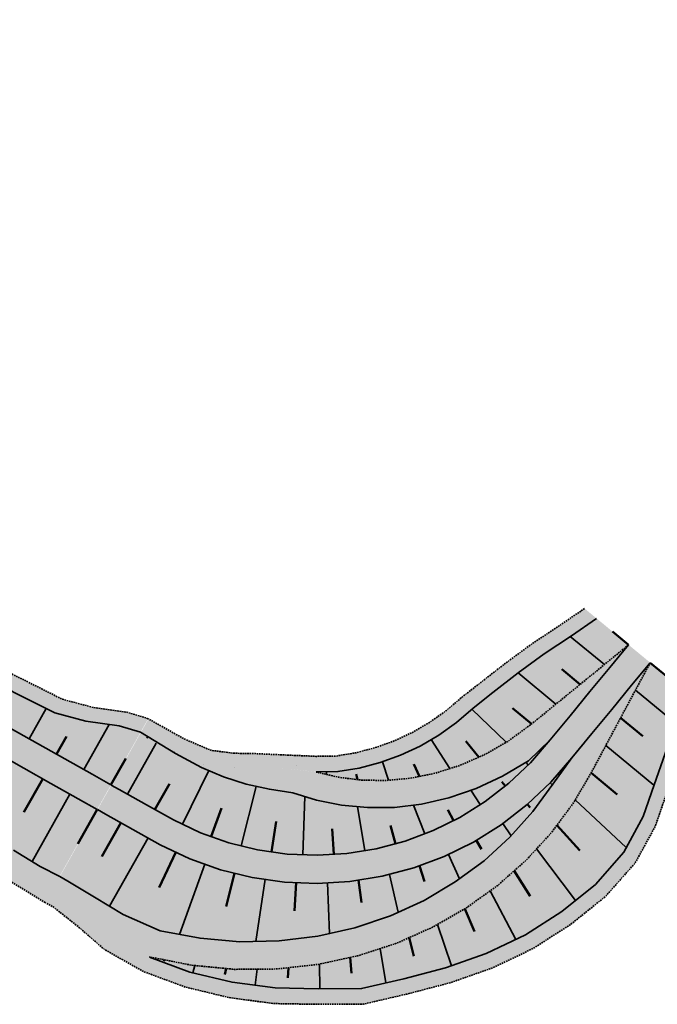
# Model space of a CAD drawing. Header units: metres. Extents: x 202556 to 220516, y 396023 to 402859.
# Tile 7 of 12: x 203043 to 203145, y 396023 to 396181. Entities that reach past the tile are written whole.
import ezdxf

# ---------------------------------------------------------------- set-up
doc = ezdxf.new("R2010")
doc.units = ezdxf.units.M
doc.linetypes.add('DASHED2', pattern=[0.375, 0.25, -0.125])
doc.layers.add('C3D-CORRIDOR', color=7, linetype='Continuous')
for name, color, linetype, lineweight in [('N-WA-GR-GRAS-V', 61, 'Continuous', 18), ('N-WA-GW-DIJK_KRUIN_BINNEN-G', 90, 'Continuous', 35), ('N-WA-GW-DIJK_KRUIN_BUITEN-G', 90, 'Continuous', 35), ('N-WA-GW-DIJK_TEEN_BINNEN-G', 90, 'Continuous', 35), ('N-WA-GW-DIJK_TEEN_BUITEN-G', 90, 'Continuous', 35), ('N-WA-KG-ONDERHOUDGRENS_WATERSCHAP-G', 170, 'DASHED2', 35), ('N-WA-VH-VERHARDING_GRASBETONSTEEN-V', 75, 'Continuous', 18)]:
    doc.layers.add(name, color=color, linetype=linetype, lineweight=lineweight)

msp = doc.modelspace()

# ---------------------------------------------------------------- hatches: boundary and pattern name
at = {"layer": 'N-WA-GR-GRAS-V', "linetype": 'Continuous', "lineweight": 18}
for points in [[(203057.34, 396058.41), (203054.31, 396060.12), (203049.96, 396062.57), (203045.6, 396065.02), (203041.24, 396067.47), (203036.88, 396069.92), (203032.52, 396072.37), (203028.16, 396074.82), (203023.81, 396077.27), (203019.45, 396079.72), (203015.09, 396082.18), (203010.73, 396084.63), (203006.37, 396087.08), (203002.02, 396089.53), (202997.66, 396091.98), (202993.3, 396094.43), (202988.94, 396096.88), (202984.58, 396099.33), (202980.23, 396101.78), (202975.87, 396104.23), (202971.51, 396106.68), (202967.15, 396109.13), (202962.78, 396111.58), (202958.39, 396114.01), (202954, 396116.41), (202949.59, 396118.79), (202945.17, 396121.15), (202940.74, 396123.49), (202936.29, 396125.81), (202931.84, 396128.1), (202927.37, 396130.37), (202922.89, 396132.62), (202918.4, 396134.85), (202913.9, 396137.05), (202909.39, 396139.23), (202904.87, 396141.39), (202900.33, 396143.53), (202895.8, 396145.64), (202891.27, 396147.76), (202886.73, 396149.87), (202882.2, 396151.98), (202877.67, 396154.09), (202873.14, 396156.2), (202868.61, 396158.31), (202864.07, 396160.43), (202859.54, 396162.54), (202855.01, 396164.65), (202850.48, 396166.76), (202845.94, 396168.87), (202841.41, 396170.98), (202836.88, 396173.1), (202835.57, 396173.7), (202837.77, 396178.43), (202839.08, 396177.81), (202843.55, 396175.58), (202847.94, 396173.15), (202852.52, 396171.15), (202857.04, 396169.01), (202861.55, 396166.85), (202866.02, 396164.6), (202870.43, 396162.24), (202874.83, 396159.82), (202879.35, 396157.69), (202883.87, 396155.56), (202887.96, 396152.49), (202892.96, 396151.38), (202897.49, 396149.27), (202902.08, 396147.26), (202906.63, 396145.11), (202911.21, 396143.02), (202915.8, 396140.95), (202920.29, 396138.69), (202924.89, 396136.63), (202929.42, 396134.44), (202933.94, 396132.21), (202938.44, 396129.96), (202942.96, 396127.73), (202947.44, 396125.44), (202951.88, 396123.06), (202956.33, 396120.7), (202960.68, 396118.16), (202965.14, 396115.83), (202969.59, 396113.47), (202973.94, 396111.01), (202978.25, 396108.47), (202982.62, 396106.04), (202987.15, 396103.89), (202991.37, 396101.2), (202995.81, 396098.89), (203000.23, 396096.55), (203004.63, 396094.17), (203008.93, 396091.62), (203013.29, 396089.17), (203017.73, 396086.88), (203022.11, 396084.47), (203026.47, 396082.01), (203030.29, 396078.6), (203034.99, 396076.76), (203039.39, 396074.39), (203043.88, 396072.16), (203048.35, 396069.91), (203053.34, 396068.59), (203058.66, 396067.85), (203062.07, 396066.81), (203057.34, 396058.41)], [(203056.24, 396056.45), (203053.21, 396058.16), (203048.85, 396060.61), (203044.49, 396063.06), (203040.14, 396065.51), (203035.78, 396067.96), (203031.42, 396070.41), (203027.06, 396072.86), (203022.7, 396075.31), (203018.35, 396077.76), (203013.99, 396080.21), (203009.63, 396082.66), (203005.27, 396085.12), (203000.91, 396087.57), (202996.55, 396090.02), (202992.2, 396092.47), (202987.84, 396094.92), (202983.48, 396097.37), (202979.12, 396099.82), (202974.76, 396102.27), (202970.41, 396104.72), (202966.05, 396107.17), (202961.68, 396109.62), (202957.31, 396112.04), (202952.92, 396114.43), (202948.52, 396116.81), (202944.11, 396119.17), (202939.69, 396121.5), (202935.26, 396123.81), (202930.81, 396126.1), (202926.35, 396128.36), (202921.89, 396130.61), (202917.41, 396132.83), (202912.92, 396135.03), (202908.41, 396137.21), (202903.9, 396139.36), (202899.38, 396141.49), (202894.85, 396143.6), (202890.32, 396145.72), (202885.78, 396147.83), (202881.25, 396149.94), (202876.72, 396152.05), (202872.19, 396154.16), (202867.66, 396156.27), (202863.12, 396158.39), (202858.59, 396160.5), (202854.06, 396162.61), (202849.53, 396164.72), (202844.99, 396166.83), (202840.46, 396168.94), (202835.93, 396171.06), (202834.62, 396171.67), (202835.57, 396173.7), (202836.88, 396173.1), (202841.41, 396170.98), (202845.94, 396168.87), (202850.48, 396166.76), (202855.01, 396164.65), (202859.54, 396162.54), (202864.07, 396160.43), (202868.61, 396158.31), (202873.14, 396156.2), (202877.67, 396154.09), (202882.2, 396151.98), (202886.73, 396149.87), (202891.27, 396147.76), (202895.8, 396145.64), (202900.33, 396143.53), (202904.87, 396141.39), (202909.39, 396139.23), (202913.9, 396137.05), (202918.4, 396134.85), (202922.89, 396132.62), (202927.37, 396130.37), (202931.84, 396128.1), (202936.29, 396125.81), (202940.74, 396123.49), (202945.17, 396121.15), (202949.59, 396118.79), (202954, 396116.41), (202958.39, 396114.01), (202962.78, 396111.58), (202967.15, 396109.13), (202971.51, 396106.68), (202975.87, 396104.23), (202980.23, 396101.78), (202984.58, 396099.33), (202988.94, 396096.88), (202993.3, 396094.43), (202997.66, 396091.98), (203002.02, 396089.53), (203006.37, 396087.08), (203010.73, 396084.63), (203015.09, 396082.18), (203019.45, 396079.72), (203023.81, 396077.27), (203028.16, 396074.82), (203032.52, 396072.37), (203036.88, 396069.92), (203041.24, 396067.47), (203045.6, 396065.02), (203049.96, 396062.57), (203054.31, 396060.12), (203057.34, 396058.41), (203056.24, 396056.45)], [(203055.14, 396054.49), (203052.11, 396056.2), (203047.75, 396058.65), (203043.39, 396061.1), (203039.03, 396063.55), (203034.68, 396066), (203030.32, 396068.45), (203025.96, 396070.9), (203021.6, 396073.35), (203017.24, 396075.8), (203012.88, 396078.25), (203008.53, 396080.7), (203004.17, 396083.15), (202999.81, 396085.61), (202995.45, 396088.06), (202991.09, 396090.51), (202986.74, 396092.96), (202982.38, 396095.41), (202978.02, 396097.86), (202973.66, 396100.31), (202969.3, 396102.76), (202964.94, 396105.21), (202960.59, 396107.65), (202956.23, 396110.06), (202951.85, 396112.46), (202947.46, 396114.83), (202943.06, 396117.18), (202938.65, 396119.51), (202934.22, 396121.81), (202929.79, 396124.1), (202925.34, 396126.36), (202920.88, 396128.59), (202916.41, 396130.81), (202911.93, 396133.01), (202907.44, 396135.18), (202902.94, 396137.33), (202898.43, 396139.45), (202893.9, 396141.56), (202889.37, 396143.68), (202884.83, 396145.79), (202880.3, 396147.9), (202875.77, 396150.01), (202871.24, 396152.12), (202866.7, 396154.23), (202862.17, 396156.35), (202857.64, 396158.46), (202853.11, 396160.57), (202848.58, 396162.68), (202844.04, 396164.79), (202839.51, 396166.91), (202834.98, 396169.02), (202833.67, 396169.63), (202834.62, 396171.67), (202835.93, 396171.06), (202840.46, 396168.94), (202844.99, 396166.83), (202849.53, 396164.72), (202854.06, 396162.61), (202858.59, 396160.5), (202863.12, 396158.39), (202867.66, 396156.27), (202872.19, 396154.16), (202876.72, 396152.05), (202881.25, 396149.94), (202885.78, 396147.83), (202890.32, 396145.72), (202894.85, 396143.6), (202899.38, 396141.49), (202903.9, 396139.36), (202908.41, 396137.21), (202912.92, 396135.03), (202917.41, 396132.83), (202921.89, 396130.61), (202926.35, 396128.36), (202930.81, 396126.1), (202935.26, 396123.81), (202939.69, 396121.5), (202944.11, 396119.17), (202948.52, 396116.81), (202952.92, 396114.43), (202957.31, 396112.04), (202961.68, 396109.62), (202966.05, 396107.17), (202970.41, 396104.72), (202974.76, 396102.27), (202979.12, 396099.82), (202983.48, 396097.37), (202987.84, 396094.92), (202992.2, 396092.47), (202996.55, 396090.02), (203000.91, 396087.57), (203005.27, 396085.12), (203009.63, 396082.66), (203013.99, 396080.21), (203018.35, 396077.76), (203022.7, 396075.31), (203027.06, 396072.86), (203031.42, 396070.41), (203035.78, 396067.96), (203040.14, 396065.51), (203044.49, 396063.06), (203048.85, 396060.61), (203053.21, 396058.16), (203056.24, 396056.45), (203055.14, 396054.49)], [(203048.95, 396043.48), (203046.02, 396045.38), (203041.74, 396047.96), (203037.42, 396050.47), (203032.99, 396052.81), (203028.64, 396055.26), (203024.2, 396057.56), (203019.74, 396059.84), (203015.4, 396062.32), (203011.27, 396065.17), (203006.69, 396067.23), (203002.37, 396069.76), (202998.12, 396072.4), (202993.76, 396074.85), (202989.27, 396077.07), (202984.88, 396079.46), (202980.51, 396081.88), (202976.24, 396084.5), (202971.88, 396086.94), (202967.39, 396089.16), (202962.98, 396091.51), (202958.62, 396093.96), (202954.32, 396096.39), (202950.06, 396098.86), (202945.82, 396101.37), (202941.59, 396103.9), (202937.36, 396106.44), (202933.06, 396108.86), (202928.79, 396111.32), (202924.39, 396113.54), (202920.07, 396115.93), (202915.71, 396118.22), (202911.27, 396120.38), (202906.78, 396122.41), (202902.27, 396124.41), (202897.71, 396126.3), (202893.3, 396128.51), (202888.73, 396130.48), (202884.17, 396132.53), (202879.66, 396134.68), (202875.05, 396136.62), (202870.53, 396138.77), (202866.05, 396140.99), (202861.67, 396143.44), (202857.03, 396145.31), (202852.57, 396147.58), (202847.99, 396149.58), (202843.4, 396151.58), (202838.79, 396153.51), (202834.17, 396155.45), (202829.56, 396157.38), (202828.23, 396157.93), (202833.67, 396169.63), (202834.98, 396169.02), (202839.51, 396166.91), (202844.04, 396164.79), (202848.58, 396162.68), (202853.11, 396160.57), (202857.64, 396158.46), (202862.17, 396156.35), (202866.7, 396154.23), (202871.24, 396152.12), (202875.77, 396150.01), (202880.3, 396147.9), (202884.83, 396145.79), (202889.37, 396143.68), (202893.9, 396141.56), (202898.43, 396139.45), (202902.94, 396137.33), (202907.44, 396135.18), (202911.93, 396133.01), (202916.41, 396130.81), (202920.88, 396128.59), (202925.34, 396126.36), (202929.79, 396124.1), (202934.22, 396121.81), (202938.65, 396119.51), (202943.06, 396117.18), (202947.46, 396114.83), (202951.85, 396112.46), (202956.23, 396110.06), (202960.59, 396107.65), (202964.94, 396105.21), (202969.3, 396102.76), (202973.66, 396100.31), (202978.02, 396097.86), (202982.38, 396095.41), (202986.74, 396092.96), (202991.09, 396090.51), (202995.45, 396088.06), (202999.81, 396085.61), (203004.17, 396083.15), (203008.53, 396080.7), (203012.88, 396078.25), (203017.24, 396075.8), (203021.6, 396073.35), (203025.96, 396070.9), (203030.32, 396068.45), (203034.68, 396066), (203039.03, 396063.55), (203043.39, 396061.1), (203047.75, 396058.65), (203052.11, 396056.2), (203055.14, 396054.49), (203048.95, 396043.48)], [(203140.12, 396080.8), (203136.42, 396077.77), (203132.47, 396074.54), (203128.51, 396071.32), (203124.56, 396068.1), (203120.83, 396065.37), (203117.05, 396063.22), (203113.15, 396061.52), (203109.19, 396060.27), (203105.23, 396059.47), (203101.29, 396059.11), (203097.45, 396059.17), (203093.73, 396059.63), (203090.18, 396060.46), (203086.83, 396061.64), (203083.36, 396061.25), (203079.71, 396061.01), (203075.95, 396061.16), (203072.13, 396061.73), (203067.64, 396063.42), (203063.23, 396065.77), (203061.94, 396066.46), (203062.12, 396066.78), (203063.39, 396066.06), (203067.75, 396063.61), (203072.13, 396061.73), (203075.95, 396061.16), (203079.71, 396061.01), (203083.37, 396061.33), (203086.83, 396061.64), (203090.18, 396060.47), (203093.63, 396060.53), (203097.04, 396061.1), (203100.38, 396061.97), (203103.63, 396063.15), (203106.77, 396064.62), (203109.77, 396066.37), (203112.61, 396068.4), (203115.26, 396070.69), (203118.4, 396073.18), (203122.45, 396076.32), (203126.61, 396079.37), (203130.97, 396082.25), (203135.01, 396085.01), (203140.12, 396080.8)], [(203141.85, 396079.37), (203138.87, 396075.75), (203135.69, 396071.89), (203132.51, 396068.03), (203129.32, 396064.17), (203126.05, 396060.4), (203122.42, 396056.96), (203118.47, 396053.9), (203114.23, 396051.25), (203109.75, 396049.03), (203105.07, 396047.28), (203100.24, 396046), (203095.31, 396045.21), (203090.32, 396044.91), (203085.32, 396045.12), (203080.37, 396045.82), (203075.52, 396047.01), (203070.81, 396048.68), (203066.29, 396050.81), (203061.93, 396053.26), (203057.57, 396055.71), (203056.29, 396056.42), (203057.4, 396058.38), (203058.67, 396057.67), (203063.03, 396055.22), (203067.35, 396052.8), (203071.67, 396050.76), (203076.17, 396049.17), (203080.8, 396048.03), (203085.53, 396047.36), (203090.3, 396047.16), (203095.06, 396047.44), (203099.77, 396048.2), (203104.39, 396049.42), (203108.86, 396051.1), (203113.13, 396053.21), (203117.18, 396055.74), (203120.95, 396058.67), (203124.42, 396061.95), (203127.59, 396065.6), (203130.77, 396069.46), (203133.95, 396073.32), (203137.13, 396077.18), (203140.12, 396080.8), (203141.85, 396079.37)], [(203143.59, 396077.94), (203140.6, 396074.32), (203137.42, 396070.46), (203134.24, 396066.6), (203131.06, 396062.74), (203127.67, 396058.85), (203123.88, 396055.25), (203119.76, 396052.05), (203115.33, 396049.28), (203110.65, 396046.97), (203105.76, 396045.13), (203100.71, 396043.8), (203095.55, 396042.97), (203090.34, 396042.66), (203085.12, 396042.87), (203079.95, 396043.61), (203074.88, 396044.85), (203069.95, 396046.6), (203065.23, 396048.83), (203060.82, 396051.29), (203056.47, 396053.74), (203055.19, 396054.46), (203056.29, 396056.42), (203057.57, 396055.71), (203061.93, 396053.26), (203066.29, 396050.81), (203070.81, 396048.68), (203075.52, 396047.01), (203080.37, 396045.82), (203085.32, 396045.12), (203090.32, 396044.91), (203095.31, 396045.21), (203100.24, 396046), (203105.07, 396047.28), (203109.75, 396049.03), (203114.23, 396051.25), (203118.47, 396053.9), (203122.42, 396056.96), (203126.05, 396060.4), (203129.32, 396064.17), (203132.51, 396068.03), (203135.69, 396071.89), (203138.87, 396075.75), (203141.85, 396079.37), (203143.59, 396077.94)], [(203149.36, 396073.18), (203147.7, 396068.46), (203145.96, 396063.42), (203144.19, 396058.4), (203142.45, 396053.35), (203139.38, 396047.68), (203134.83, 396042.5), (203129.44, 396038.17), (203123.61, 396034.44), (203117.37, 396031.46), (203110.85, 396029.18), (203104.18, 396027.44), (203097.42, 396025.86), (203090.49, 396025.84), (203083.58, 396025.95), (203076.71, 396026.87), (203069.97, 396028.48), (203063.48, 396030.9), (203057.47, 396034.32), (203053.31, 396037.94), (203049.34, 396041.08), (203048.05, 396041.77), (203048.21, 396042.05), (203049.46, 396041.28), (203053.37, 396038.03), (203057.52, 396034.4), (203063.49, 396030.93), (203070.3, 396029.58), (203077.11, 396028.93), (203083.85, 396028.99), (203090.45, 396029.72), (203096.85, 396031.1), (203102.98, 396033.09), (203108.78, 396035.66), (203114.2, 396038.77), (203119.2, 396042.35), (203123.73, 396046.36), (203127.75, 396050.74), (203131.25, 396055.44), (203134.09, 396060.25), (203136.5, 396064.74), (203138.91, 396069.23), (203141.32, 396073.73), (203143.59, 396077.94), (203149.36, 396073.18)], [(203127.59, 396065.6), (203124.42, 396061.95), (203120.95, 396058.67), (203117.18, 396055.74), (203113.13, 396053.21), (203108.86, 396051.1), (203104.39, 396049.42), (203099.77, 396048.2), (203095.06, 396047.44), (203090.3, 396047.16), (203085.53, 396047.36), (203080.8, 396048.03), (203076.17, 396049.17), (203071.67, 396050.76), (203067.35, 396052.8), (203063.03, 396055.22), (203058.67, 396057.67), (203057.4, 396058.38), (203061.94, 396066.46), (203063.23, 396065.77), (203067.64, 396063.42), (203071.84, 396061.19), (203075.34, 396059.67), (203078.96, 396058.5), (203082.67, 396057.71), (203086.42, 396057.16), (203090.22, 396055.96), (203094.22, 396055.15), (203098.38, 396054.77), (203102.66, 396054.82), (203107.01, 396055.35), (203111.39, 396056.34), (203115.73, 396057.83), (203119.98, 396059.81), (203124.09, 396062.27), (203127.59, 396065.6), (203127.59, 396065.6)], [(203131.06, 396062.74), (203127.99, 396058.54), (203124.82, 396054.16), (203121.15, 396050.05), (203117.01, 396046.28), (203112.41, 396042.89), (203107.41, 396039.95), (203102.05, 396037.49), (203096.36, 396035.57), (203090.41, 396034.22), (203084.26, 396033.47), (203077.96, 396033.35), (203071.59, 396033.89), (203065.21, 396035.09), (203059.29, 396037.72), (203054.72, 396040.44), (203050.44, 396043.02), (203049.18, 396043.78), (203055.19, 396054.46), (203056.47, 396053.74), (203060.82, 396051.29), (203065.23, 396048.83), (203069.95, 396046.6), (203074.88, 396044.85), (203079.95, 396043.61), (203085.12, 396042.87), (203090.34, 396042.66), (203095.55, 396042.97), (203100.71, 396043.8), (203105.76, 396045.13), (203110.65, 396046.97), (203115.33, 396049.28), (203119.76, 396052.05), (203123.88, 396055.25), (203127.67, 396058.85), (203131.06, 396062.74), (203131.06, 396062.74)]]:
    msp.add_hatch(color=61, dxfattribs=at).paths.add_polyline_path(points, flags=0)
at = {"layer": 'N-WA-VH-VERHARDING_GRASBETONSTEEN-V', "linetype": 'Continuous', "lineweight": 18}
for points in [[(203062.07, 396066.81), (203058.66, 396067.85), (203053.34, 396068.59), (203048.35, 396069.91), (203043.88, 396072.16), (203039.39, 396074.39), (203034.99, 396076.76), (203030.29, 396078.6), (203026.47, 396082.01), (203022.11, 396084.47), (203017.73, 396086.88), (203013.29, 396089.17), (203008.93, 396091.62), (203004.63, 396094.17), (203000.23, 396096.55), (202995.81, 396098.89), (202991.37, 396101.2), (202987.15, 396103.89), (202982.62, 396106.04), (202978.25, 396108.47), (202973.94, 396111.01), (202969.59, 396113.47), (202965.14, 396115.83), (202960.68, 396118.16), (202956.33, 396120.7), (202951.88, 396123.06), (202947.44, 396125.44), (202942.96, 396127.73), (202938.44, 396129.96), (202933.94, 396132.21), (202929.42, 396134.44), (202924.89, 396136.63), (202920.29, 396138.69), (202915.8, 396140.95), (202911.21, 396143.02), (202906.63, 396145.11), (202902.08, 396147.26), (202897.49, 396149.27), (202892.96, 396151.38), (202887.96, 396152.49), (202883.87, 396155.56), (202879.35, 396157.69), (202874.83, 396159.82), (202870.43, 396162.24), (202866.02, 396164.6), (202861.55, 396166.85), (202857.04, 396169.01), (202852.52, 396171.15), (202847.94, 396173.15), (202843.55, 396175.58), (202839.08, 396177.81), (202837.77, 396178.43), (202838.83, 396180.69), (202840.13, 396180.08), (202844.61, 396177.85), (202848.99, 396175.42), (202853.58, 396173.42), (202858.1, 396171.28), (202862.61, 396169.12), (202867.08, 396166.87), (202871.49, 396164.5), (202875.88, 396162.09), (202880.4, 396159.96), (202884.92, 396157.82), (202889.01, 396154.76), (202894.01, 396153.65), (202898.54, 396151.53), (202903.14, 396149.52), (202907.7, 396147.37), (202912.29, 396145.27), (202916.89, 396143.2), (202921.4, 396140.93), (202926.01, 396138.86), (202930.55, 396136.67), (202935.08, 396134.44), (202939.59, 396132.18), (202944.12, 396129.94), (202948.61, 396127.65), (202953.06, 396125.26), (202957.52, 396122.89), (202961.89, 396120.35), (202966.36, 396118.01), (202970.82, 396115.65), (202975.16, 396113.18), (202979.48, 396110.65), (202983.85, 396108.22), (202988.37, 396106.07), (202992.6, 396103.38), (202997.03, 396101.07), (203001.45, 396098.73), (203005.85, 396096.35), (203010.15, 396093.79), (203014.51, 396091.35), (203018.96, 396089.06), (203023.34, 396086.64), (203027.7, 396084.19), (203031.52, 396080.78), (203036.22, 396078.94), (203040.62, 396076.57), (203045.1, 396074.34), (203049.57, 396072.09), (203054.57, 396070.77), (203059.89, 396070.03), (203063.29, 396068.99), (203062.07, 396066.81)], [(203151.28, 396071.59), (203149.63, 396066.87), (203147.89, 396061.83), (203146.12, 396056.81), (203144.38, 396051.76), (203141.19, 396045.96), (203136.46, 396040.6), (203130.87, 396036.12), (203124.83, 396032.25), (203118.36, 396029.17), (203111.61, 396026.79), (203104.7, 396024.99), (203097.7, 396023.37), (203090.51, 396023.34), (203083.35, 396023.46), (203076.24, 396024.42), (203069.26, 396026.09), (203062.53, 396028.58), (203056.29, 396032.11), (203052.09, 396035.76), (203048.12, 396038.9), (203046.83, 396039.59), (203048.05, 396041.77), (203049.34, 396041.08), (203053.31, 396037.94), (203057.47, 396034.32), (203063.48, 396030.9), (203069.97, 396028.48), (203076.71, 396026.87), (203083.58, 396025.95), (203090.49, 396025.84), (203097.42, 396025.86), (203104.18, 396027.44), (203110.85, 396029.18), (203117.37, 396031.46), (203123.61, 396034.44), (203129.44, 396038.17), (203134.83, 396042.5), (203139.38, 396047.68), (203142.45, 396053.35), (203144.19, 396058.4), (203145.96, 396063.42), (203147.7, 396068.46), (203149.36, 396073.18), (203151.28, 396071.59)]]:
    msp.add_hatch(color=75, dxfattribs=at).paths.add_polyline_path(points, flags=0)
for points in [[(203046.83, 396039.59), (203043.82, 396041.45), (203039.53, 396044.03), (203035.21, 396046.55), (203030.79, 396048.88), (203026.43, 396051.34), (203021.99, 396053.64), (203017.53, 396055.92), (203013.19, 396058.4), (203009.06, 396061.25), (203004.48, 396063.31), (203000.16, 396065.83), (202995.92, 396068.48), (202991.56, 396070.93), (202987.07, 396073.15), (202982.68, 396075.54), (202978.3, 396077.96), (202974.04, 396080.58), (202969.68, 396083.02), (202965.19, 396085.24), (202960.77, 396087.59), (202956.41, 396090.04), (202952.14, 396092.46), (202947.89, 396094.91), (202943.67, 396097.42), (202939.46, 396099.94), (202935.25, 396102.46), (202930.98, 396104.87), (202926.72, 396107.32), (202922.34, 396109.53), (202918.04, 396111.92), (202913.7, 396114.2), (202909.28, 396116.35), (202904.81, 396118.37), (202900.32, 396120.35), (202895.78, 396122.24), (202891.39, 396124.43), (202886.83, 396126.4), (202882.27, 396128.45), (202877.76, 396130.6), (202873.15, 396132.54), (202868.63, 396134.69), (202864.15, 396136.91), (202859.77, 396139.36), (202855.13, 396141.23), (202850.67, 396143.5), (202846.09, 396145.5), (202841.5, 396147.5), (202836.89, 396149.43), (202832.27, 396151.37), (202825.98, 396153.32), (202828.23, 396157.93), (202829.56, 396157.38), (202834.17, 396155.45), (202838.79, 396153.51), (202843.4, 396151.58), (202847.99, 396149.58), (202852.57, 396147.58), (202857.03, 396145.31), (202861.67, 396143.44), (202866.05, 396140.99), (202870.53, 396138.77), (202875.05, 396136.62), (202879.66, 396134.68), (202884.17, 396132.53), (202888.73, 396130.48), (202893.3, 396128.51), (202897.71, 396126.3), (202902.27, 396124.41), (202906.78, 396122.41), (202911.27, 396120.38), (202915.71, 396118.22), (202920.07, 396115.93), (202924.39, 396113.54), (202928.79, 396111.32), (202933.06, 396108.86), (202937.36, 396106.44), (202941.59, 396103.9), (202945.82, 396101.37), (202950.06, 396098.86), (202954.32, 396096.39), (202958.62, 396093.96), (202962.98, 396091.51), (202967.39, 396089.16), (202971.88, 396086.94), (202976.24, 396084.5), (202980.51, 396081.88), (202984.88, 396079.46), (202989.27, 396077.07), (202993.76, 396074.85), (202998.12, 396072.4), (203002.37, 396069.76), (203006.69, 396067.23), (203011.27, 396065.17), (203015.4, 396062.32), (203019.74, 396059.84), (203024.2, 396057.56), (203028.64, 396055.26), (203032.99, 396052.81), (203037.42, 396050.47), (203041.74, 396047.96), (203046.02, 396045.38), (203049.18, 396043.78)], [(203135.01, 396085.01), (203130.97, 396082.25), (203126.61, 396079.37), (203122.45, 396076.32), (203118.4, 396073.18), (203115.26, 396070.69), (203112.61, 396068.4), (203109.77, 396066.37), (203106.77, 396064.62), (203103.63, 396063.15), (203100.38, 396061.97), (203097.04, 396061.1), (203093.63, 396060.53), (203090.18, 396060.47), (203083.36, 396061.25), (203079.71, 396061.01), (203075.95, 396061.16), (203072.13, 396061.73), (203067.75, 396063.61), (203063.39, 396066.06), (203062.12, 396066.78), (203063.34, 396068.96), (203064.62, 396068.24), (203068.98, 396065.79), (203073.31, 396063.94), (203076.91, 396063.47), (203080.43, 396063.4), (203090.15, 396062.97), (203093.36, 396063.02), (203096.52, 396063.55), (203099.62, 396064.36), (203102.64, 396065.44), (203105.55, 396066.8), (203108.34, 396068.42), (203110.98, 396070.3), (203113.45, 396072.41), (203116.47, 396074.77), (203120.52, 396077.91), (203124.68, 396080.96), (203129.04, 396083.84), (203133.08, 396086.6)], [(203140.12, 396080.8), (203137.13, 396077.18), (203133.95, 396073.32), (203130.77, 396069.46), (203127.59, 396065.6), (203124.09, 396062.27), (203119.98, 396059.81), (203115.73, 396057.83), (203111.39, 396056.34), (203107.01, 396055.35), (203102.66, 396054.82), (203098.38, 396054.77), (203094.22, 396055.15), (203090.22, 396055.96), (203086.42, 396057.16), (203082.67, 396057.71), (203078.96, 396058.5), (203075.34, 396059.67), (203071.84, 396061.19), (203067.64, 396063.42), (203072.13, 396061.73), (203075.95, 396061.16), (203079.71, 396061.01), (203083.36, 396061.25), (203090.18, 396060.46), (203093.73, 396059.63), (203097.45, 396059.17), (203101.29, 396059.11), (203105.23, 396059.47), (203109.19, 396060.27), (203113.15, 396061.52), (203117.05, 396063.22), (203120.83, 396065.37), (203124.56, 396068.1), (203128.51, 396071.32), (203132.47, 396074.54), (203136.42, 396077.77)], [(203143.59, 396077.94), (203141.32, 396073.73), (203138.91, 396069.23), (203136.5, 396064.74), (203134.09, 396060.25), (203131.25, 396055.44), (203127.75, 396050.74), (203123.73, 396046.36), (203119.2, 396042.35), (203114.2, 396038.77), (203108.78, 396035.66), (203102.98, 396033.09), (203096.85, 396031.1), (203090.45, 396029.72), (203083.85, 396028.99), (203077.11, 396028.93), (203070.3, 396029.58), (203063.49, 396030.93), (203057.36, 396034.13), (203053.25, 396037.81), (203049.19, 396041.07), (203047.94, 396041.83), (203049.18, 396043.78), (203050.44, 396043.02), (203054.72, 396040.44), (203059.29, 396037.72), (203065.21, 396035.09), (203071.59, 396033.89), (203077.96, 396033.35), (203084.26, 396033.47), (203090.41, 396034.22), (203096.36, 396035.57), (203102.05, 396037.49), (203107.41, 396039.95), (203112.41, 396042.89), (203117.01, 396046.28), (203121.15, 396050.05), (203124.82, 396054.16), (203127.99, 396058.54), (203131.06, 396062.74), (203134.24, 396066.6), (203137.42, 396070.46), (203140.6, 396074.32)]]:
    msp.add_hatch(color=75, dxfattribs=at).paths.add_polyline_path(points)

# ---------------------------------------------------------------- linework, layer by layer
at = {"layer": 'C3D-CORRIDOR', "color": 7, "linetype": 'Continuous', "lineweight": 35}
for p, q in [((203136.25, 396077.63, 16.2), (203130.79, 396082.13, 13.84)), ((203128.5, 396071.31, 16.2), (203122.44, 396076.31, 13.58)), ((203141.21, 396073.54, 16.2), (203147.63, 396068.25, 13.43)), ((203044.27, 396065.77, 16.2), (203046.98, 396070.59, 14.35)), ((203120.57, 396065.23, 16.02), (203115.08, 396070.53, 13.48)), ((203052.99, 396060.86, 16.2), (203057.04, 396068.08, 13.44)), ((203063.06, 396065.86, 13.1), (203063.23, 396066.16, 12.99)), ((203060.01, 396056.92, 16.2), (203064.58, 396065.05, 13.09)), ((203111.53, 396061.01, 15.21), (203108.56, 396065.66, 13.37)), ((203136.49, 396064.72, 16.2), (203144.18, 396058.38, 12.88)), ((203072.15, 396061.73, 13.03), (203072.15, 396061.73, 13.03)), ((203101.74, 396059.15, 14.35), (203100.76, 396062.11, 13.31)), ((203124.08, 396061.63, 16.2), (203123.67, 396062.02, 16.01)), ((203068.78, 396052.13, 16.2), (203073, 396060.69, 13.01)), ((203091.82, 396060.07, 13.43), (203091.8, 396060.5, 13.32)), ((203078.14, 396048.68, 16.2), (203080.54, 396058.16, 12.93)), ((203127.57, 396058.75, 16.2), (203127.9, 396058.42, 16.04)), ((203050.78, 396056.94, 16.2), (203044.72, 396046.16, 12.08)), ((203088.01, 396047.25, 16.2), (203088.37, 396056.54, 13.1)), ((203116.4, 396055.25, 16.2), (203114.87, 396057.54, 15.28)), ((203107.56, 396050.61, 16.2), (203105.73, 396055.19, 14.55)), ((203131.58, 396056.01, 16.07), (203139.76, 396048.39, 12.34)), ((203097.96, 396047.91, 16.2), (203096.76, 396054.92, 13.83)), ((203119.99, 396052.24, 16.2), (203121.37, 396050.29, 15.41)), ((203063.27, 396049.93, 16.2), (203057.13, 396039.01, 12.02)), ((203111.31, 396047.3, 16.2), (203113.08, 396043.38, 14.77)), ((203125.39, 396048.18, 15.52), (203131.65, 396039.95, 12.07)), ((203072.34, 396045.76, 16.2), (203068.32, 396034.5, 12.21)), ((203101.86, 396044.1, 16.2), (203103.28, 396038.06, 14.13)), ((203082.01, 396043.32, 16.2), (203080.5, 396033.4, 12.85)), ((203091.97, 396042.76, 16.2), (203092.3, 396034.64, 13.49)), ((203117.99, 396041.48, 14.97), (203122.09, 396033.71, 12.04)), ((203109.57, 396036.12, 14.43), (203111.79, 396029.5, 12.11)), ((203100.37, 396032.24, 13.91), (203101.29, 396026.76, 12.06)), ((203090.7, 396029.77, 13.4), (203090.75, 396025.84, 12.09)), ((203070.77, 396029.53, 12.41), (203070.43, 396028.37, 12)), ((203080.74, 396028.96, 12.9), (203080.38, 396026.38, 12.03))]:
    msp.add_line(p, q, dxfattribs=at)
at = {"layer": 'C3D-CORRIDOR', "color": 7, "linetype": 'Continuous', "lineweight": 50}
for p, q in [((203140.12, 396080.8, 16.2), (203137.56, 396082.9, 15.1)), ((203143.59, 396077.94, 16.2), (203146.47, 396075.56, 14.95)), ((203132.37, 396074.47, 16.2), (203129.44, 396076.89, 14.93)), ((203124.62, 396068.15, 16.2), (203121.54, 396070.69, 14.87)), ((203138.85, 396069.13, 16.2), (203142.38, 396066.22, 14.67)), ((203048.63, 396063.32, 16.2), (203050.22, 396066.15, 15.11)), ((203116.18, 396062.84, 15.62), (203114.08, 396065.4, 14.52)), ((203127.39, 396065.37, 16.2), (203127.38, 396065.38, 16.2)), ((203067.47, 396063.51, 13.07), (203067.53, 396063.6, 13.03)), ((203057.34, 396058.41, 16.2), (203059.7, 396062.61, 14.59)), ((203087.06, 396061.56, 13.4), (203087.06, 396061.56, 13.17)), ((203106.7, 396059.77, 14.79), (203105.76, 396061.74, 14.06)), ((203130.86, 396062.51, 16.2), (203130.87, 396062.5, 16.2)), ((203077.1, 396061.11, 13.16), (203077.1, 396061.11, 13.07)), ((203096.75, 396059.26, 13.9), (203096.58, 396060.13, 13.6)), ((203134.13, 396060.32, 16.2), (203138.3, 396056.87, 14.4)), ((203046.42, 396059.39, 16.2), (203043.42, 396054.06, 14.16)), ((203064.36, 396054.47, 16.2), (203066.68, 396058.59, 14.63)), ((203120.4, 396058.24, 16.2), (203119.87, 396058.88, 15.92)), ((203123.94, 396055.3, 16.2), (203124.4, 396054.77, 15.96)), ((203055.14, 396054.49, 16.2), (203052.04, 396048.99, 14.1)), ((203073.37, 396050.16, 16.2), (203075.04, 396054.69, 14.59)), ((203112.1, 396052.7, 16.2), (203111.21, 396054.4, 15.56)), ((203058.91, 396052.37, 16.2), (203055.87, 396046.98, 14.14)), ((203083.04, 396047.71, 16.2), (203083.74, 396052.58, 14.56)), ((203102.83, 396049.01, 16.2), (203102.02, 396051.91, 15.2)), ((203128.66, 396051.96, 15.81), (203132.33, 396047.9, 13.98)), ((203093, 396047.32, 16.2), (203092.73, 396051.41, 14.83)), ((203115.77, 396049.56, 16.2), (203116.6, 396048.11, 15.64)), ((203067.72, 396047.66, 16.2), (203065.06, 396041.99, 14.11)), ((203077.11, 396044.3, 16.2), (203075.77, 396038.98, 14.37)), ((203106.66, 396045.47, 16.2), (203107.51, 396042.99, 15.32)), ((203121.83, 396044.68, 15.25), (203124.4, 396040.64, 13.65)), ((203086.98, 396042.8, 16.2), (203086.72, 396038.27, 14.69)), ((203096.95, 396043.19, 16.2), (203097.43, 396039.64, 15)), ((203113.91, 396038.6, 14.7), (203115.46, 396034.97, 13.38)), ((203105.04, 396034.01, 14.17), (203105.79, 396031.03, 13.15)), ((203065.86, 396030.46, 12.17), (203065.79, 396030.26, 12.1)), ((203095.58, 396030.82, 13.65), (203095.8, 396028.34, 12.82)), ((203075.75, 396029.06, 12.65), (203075.55, 396028.13, 12.33)), ((203085.73, 396029.19, 13.15), (203085.63, 396027.56, 12.6))]:
    msp.add_line(p, q, dxfattribs=at)
at = {"layer": 'N-WA-GW-DIJK_KRUIN_BINNEN-G', "color": 90, "linetype": 'Continuous', "lineweight": 35, "elevation": 16.2}
for points in [[(203067.64, 396063.42), (203062.07, 396066.81), (203062.07, 396066.81), (203067.64, 396063.42), (203071.84, 396061.19), (203075.34, 396059.67), (203078.96, 396058.5), (203082.67, 396057.71), (203086.42, 396057.16), (203090.22, 396055.96), (203094.22, 396055.15), (203098.38, 396054.77), (203102.66, 396054.82), (203107.01, 396055.35), (203111.39, 396056.34), (203115.73, 396057.83), (203119.98, 396059.81), (203124.09, 396062.27), (203127.59, 396065.6), (203130.77, 396069.46), (203133.95, 396073.32), (203137.13, 396077.18), (203140.12, 396080.8)], [(203057.34, 396058.41), (203054.31, 396060.12), (203049.96, 396062.57), (203045.6, 396065.02), (203041.24, 396067.47)], [(203055.19, 396054.46), (203056.47, 396053.74), (203060.82, 396051.29), (203065.23, 396048.83), (203069.95, 396046.6), (203074.88, 396044.85), (203079.95, 396043.61), (203085.12, 396042.87), (203090.34, 396042.66), (203095.55, 396042.97), (203100.71, 396043.8), (203105.76, 396045.13), (203110.65, 396046.97), (203115.33, 396049.28), (203119.76, 396052.05), (203123.88, 396055.25), (203127.67, 396058.85), (203131.06, 396062.74), (203133.06, 396065.17)], [(203057.4, 396058.38), (203058.67, 396057.67), (203063.03, 396055.22), (203067.35, 396052.8), (203071.67, 396050.76), (203076.17, 396049.17), (203080.8, 396048.03), (203085.53, 396047.36), (203090.3, 396047.16), (203095.06, 396047.44), (203099.77, 396048.2), (203104.39, 396049.42), (203108.86, 396051.1), (203113.13, 396053.21), (203117.18, 396055.74), (203120.95, 396058.67), (203124.42, 396061.95), (203127.59, 396065.6)]]:
    msp.add_lwpolyline(points, dxfattribs=at)
at = {"layer": 'N-WA-GW-DIJK_KRUIN_BUITEN-G', "color": 90, "linetype": 'Continuous', "lineweight": 35, "elevation": 16.2}
msp.add_lwpolyline([(203055.14, 396054.49), (203052.11, 396056.2), (203047.75, 396058.65), (203043.39, 396061.1), (203039.03, 396063.55)], dxfattribs=at)
at = {"layer": 'N-WA-GW-DIJK_TEEN_BINNEN-G', "color": 90, "linetype": 'Continuous', "lineweight": 35, "elevation": 12.99}
msp.add_lwpolyline([(203062.07, 396066.81), (203058.66, 396067.85), (203053.34, 396068.59), (203048.35, 396069.91), (203043.88, 396072.16), (203039.39, 396074.39)], dxfattribs=at)
at = {"layer": 'N-WA-GW-DIJK_TEEN_BUITEN-G', "color": 90, "linetype": 'Continuous', "lineweight": 35}
for points, elevation in [([(203135.01, 396085.01), (203130.97, 396082.25), (203126.61, 396079.37), (203122.45, 396076.32), (203118.4, 396073.18), (203115.26, 396070.69), (203112.61, 396068.4), (203109.77, 396066.37), (203106.77, 396064.62), (203103.63, 396063.15), (203100.38, 396061.97), (203097.04, 396061.1), (203093.63, 396060.53), (203090.18, 396060.47)], 13.99), ([(203143.59, 396077.94), (203140.6, 396074.32), (203137.42, 396070.46), (203134.24, 396066.6), (203131.06, 396062.74), (203127.99, 396058.54), (203124.82, 396054.16), (203121.15, 396050.05), (203117.01, 396046.28), (203112.41, 396042.89), (203107.41, 396039.95), (203102.05, 396037.49), (203096.36, 396035.57), (203090.41, 396034.22), (203084.26, 396033.47), (203077.96, 396033.35), (203071.59, 396033.89), (203065.21, 396035.09), (203059.29, 396037.72), (203054.72, 396040.44), (203050.44, 396043.02), (203049.18, 396043.78)], 16.2), ([(203149.36, 396073.18), (203147.7, 396068.46), (203145.96, 396063.42), (203144.19, 396058.4), (203142.45, 396053.35), (203139.38, 396047.68), (203134.83, 396042.5), (203129.44, 396038.17), (203123.61, 396034.44), (203117.37, 396031.46), (203110.85, 396029.18), (203104.18, 396027.44), (203097.42, 396025.86), (203090.49, 396025.84), (203083.58, 396025.95), (203076.71, 396026.87), (203069.97, 396028.48), (203063.48, 396030.9)], 13.71), ([(203049.18, 396043.78), (203046.02, 396045.38), (203041.74, 396047.96)], 11.99)]:
    msp.add_lwpolyline(points, dxfattribs=dict(at, elevation=elevation))
at = {"layer": 'N-WA-KG-ONDERHOUDGRENS_WATERSCHAP-G', "color": 170, "linetype": 'DASHED2', "lineweight": 35, "flags": 128}
for points, elevation in [([(203063.29, 396068.99), (203059.89, 396070.03), (203054.57, 396070.77), (203049.57, 396072.09), (203045.1, 396074.34), (203040.62, 396076.57), (203036.22, 396078.94), (203031.52, 396080.78), (203027.7, 396084.19), (203023.34, 396086.64), (203018.96, 396089.06), (203014.51, 396091.35), (203010.15, 396093.79), (203005.85, 396096.35), (203001.45, 396098.73), (202997.03, 396101.07), (202992.6, 396103.38), (202988.37, 396106.07), (202983.85, 396108.22), (202979.48, 396110.65), (202975.16, 396113.18), (202970.82, 396115.65), (202966.36, 396118.01), (202961.89, 396120.35), (202957.52, 396122.89), (202953.06, 396125.26), (202948.61, 396127.65), (202944.12, 396129.94), (202939.59, 396132.18), (202935.08, 396134.44), (202930.55, 396136.67), (202926.01, 396138.86), (202921.4, 396140.93), (202916.89, 396143.2), (202912.29, 396145.27), (202907.7, 396147.37), (202903.14, 396149.52), (202898.54, 396151.53), (202894.01, 396153.65), (202889.01, 396154.76), (202884.92, 396157.82), (202880.4, 396159.96), (202875.88, 396162.09), (202871.49, 396164.5), (202867.08, 396166.87), (202862.61, 396169.12), (202858.1, 396171.28), (202853.58, 396173.42), (202848.99, 396175.42), (202844.61, 396177.85), (202840.13, 396180.08), (202838.83, 396180.69)], 12.99), ([(203046.83, 396039.59), (203043.82, 396041.45), (203039.53, 396044.03), (203035.21, 396046.55), (203030.79, 396048.88), (203026.43, 396051.34), (203021.99, 396053.64), (203017.53, 396055.92), (203013.19, 396058.4), (203009.06, 396061.25), (203004.48, 396063.31), (203000.16, 396065.83), (202995.92, 396068.48), (202991.56, 396070.93), (202987.07, 396073.15), (202982.68, 396075.54), (202978.3, 396077.96), (202974.04, 396080.58), (202969.68, 396083.02), (202965.19, 396085.24), (202960.77, 396087.59), (202956.41, 396090.04), (202952.14, 396092.46), (202947.89, 396094.91), (202943.67, 396097.42), (202939.46, 396099.94), (202935.25, 396102.46), (202930.98, 396104.87), (202926.72, 396107.32), (202922.34, 396109.53), (202918.04, 396111.92), (202913.7, 396114.2), (202909.28, 396116.35), (202904.81, 396118.37), (202900.32, 396120.35), (202895.78, 396122.24), (202891.39, 396124.43), (202886.83, 396126.4), (202882.27, 396128.45), (202877.76, 396130.6), (202873.15, 396132.54), (202868.63, 396134.69), (202864.15, 396136.91), (202859.77, 396139.36), (202855.13, 396141.23), (202850.67, 396143.5), (202846.09, 396145.5), (202841.5, 396147.5), (202836.89, 396149.43), (202832.27, 396151.37), (202825.98, 396153.32)], 11.99), ([(203133.08, 396086.6), (203129.04, 396083.84), (203124.68, 396080.96), (203120.52, 396077.91), (203116.47, 396074.77), (203113.45, 396072.41), (203110.98, 396070.3), (203108.34, 396068.42), (203105.55, 396066.8), (203102.64, 396065.44), (203099.62, 396064.36), (203096.52, 396063.55), (203093.36, 396063.02), (203090.15, 396062.97), (203080.43, 396063.4), (203076.91, 396063.47), (203073.31, 396063.94), (203068.98, 396065.79), (203064.62, 396068.24), (203063.34, 396068.96)], 13.99), ([(203140.12, 396080.8), (203136.42, 396077.77), (203132.47, 396074.54), (203128.51, 396071.32), (203124.56, 396068.1), (203120.83, 396065.37), (203117.05, 396063.22), (203113.15, 396061.52), (203109.19, 396060.27), (203105.23, 396059.47), (203101.29, 396059.11), (203097.45, 396059.17), (203093.73, 396059.63), (203090.18, 396060.46)], 16.2), ([(203143.59, 396077.94), (203141.32, 396073.73), (203138.91, 396069.23), (203136.5, 396064.74), (203134.09, 396060.25), (203131.25, 396055.44), (203127.75, 396050.74), (203123.73, 396046.36), (203119.2, 396042.35), (203114.2, 396038.77), (203108.78, 396035.66), (203102.98, 396033.09), (203096.85, 396031.1), (203090.45, 396029.72), (203083.85, 396028.99), (203077.11, 396028.93), (203070.3, 396029.58), (203063.49, 396030.93)], 16.2), ([(203151.28, 396071.59), (203149.63, 396066.87), (203147.89, 396061.83), (203146.12, 396056.81), (203144.38, 396051.76), (203141.19, 396045.96), (203136.46, 396040.6), (203130.87, 396036.12), (203124.83, 396032.25), (203118.36, 396029.17), (203111.61, 396026.79), (203104.7, 396024.99), (203097.7, 396023.37), (203090.51, 396023.34), (203083.35, 396023.46), (203076.24, 396024.42), (203069.26, 396026.09), (203062.53, 396028.58), (203056.29, 396032.11), (203052.09, 396035.76), (203048.12, 396038.9), (203046.83, 396039.59)], 13.71)]:
    msp.add_lwpolyline(points, dxfattribs=dict(at, elevation=elevation))

doc.saveas('drawing.dxf')
